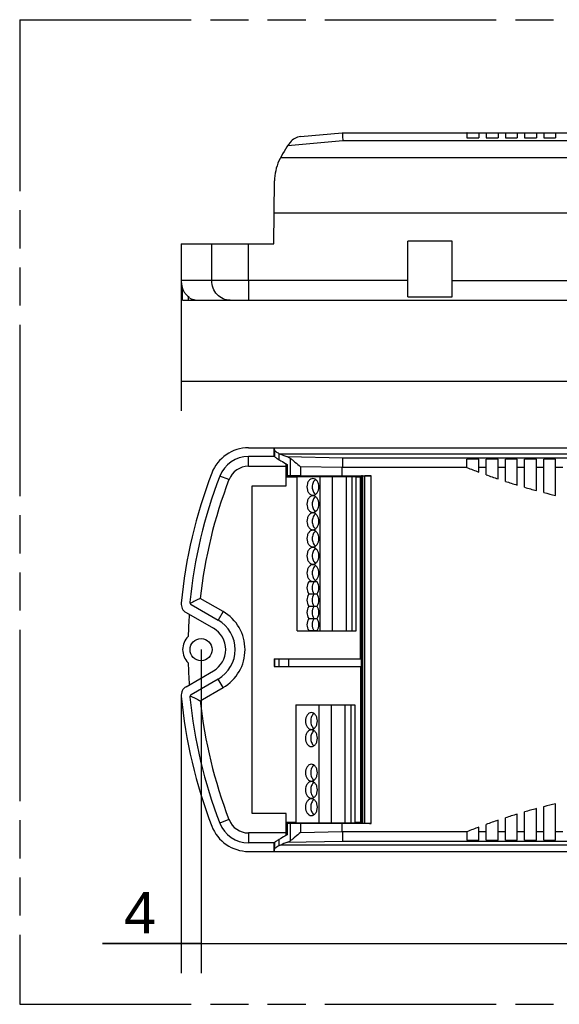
# Model space of a CAD drawing. Header units: millimetres. Extents: x 0 to 210, y 0 to 297.
# Tile 3 of 11: x 50 to 78, y 133 to 183. Entities that reach past the tile are written whole.
import ezdxf
from ezdxf.enums import TextEntityAlignment as Align

# ---------------------------------------------------------------- set-up
doc = ezdxf.new("R2010")
doc.units = ezdxf.units.MM
doc.header["$LTSCALE"] = 19.36
doc.linetypes.add('PHANTOM', pattern=[0.8, 0.45, -0.05, 0.1, -0.05, 0.1, -0.05])
doc.layers.get('0').update_dxf_attribs({"linetype": 'CONTINUOUS'})
for name, color, linetype in [('DEFAULT_3', 7, 'PHANTOM'), ('Z_AXIS', 7, 'CONTINUOUS'), ('Z_DIM_3D', 7, 'CONTINUOUS')]:
    doc.layers.add(name, color=color, linetype=linetype)
doc.styles.add('TEXTSTYLE_3', font='helveticaneueltw1g-ltcn.otf')
doc.dimstyles.new('DIMSTYLE_1', dxfattribs={"dimtxt": 2.1, "dimasz": 3.5, "dimexe": 1.5, "dimexo": 0, "dimgap": 0.525, "dimtad": 1, "dimdec": 1, "dimlfac": 4, "dimdsep": 46, "dimtxsty": 'TEXTSTYLE_3', "dimcen": 0.09, "dimclrt": 5, "dimadec": 0, "dimazin": 0, "dimtp": 0.1, "dimtm": 0.1, "dimtfac": 1, "dimtdec": 1, "dimtofl": 0, "dimtmove": 0, "dimatfit": 3, "dimfxl": 0, "dimtolj": 1, "dimarcsym": 0})
doc.dimstyles.new('DIMSTYLE_3', dxfattribs={"dimtxt": 2.1, "dimasz": 3.5, "dimexe": 1.5, "dimexo": 0, "dimgap": 0.525, "dimtad": 1, "dimdec": 1, "dimlfac": 4, "dimdsep": 46, "dimtxsty": 'TEXTSTYLE_3', "dimcen": 0.09, "dimclrt": 5, "dimadec": 0, "dimazin": 0, "dimtp": 0.5, "dimtm": 0.5, "dimtfac": 1, "dimtdec": 1, "dimtofl": 0, "dimtmove": 0, "dimatfit": 3, "dimfxl": 0, "dimtolj": 1, "dimarcsym": 0})
doc.dimstyles.new('DIMSTYLE_4', dxfattribs={"dimtxt": 2.1, "dimasz": 3.5, "dimexe": 1.5, "dimexo": 0, "dimgap": 0.525, "dimtad": 1, "dimdec": 0, "dimlfac": 4, "dimdsep": 46, "dimtxsty": 'TEXTSTYLE_3', "dimcen": 0.09, "dimclrt": 5, "dimadec": 0, "dimazin": 0, "dimtp": 0.5, "dimtm": 0.5, "dimtfac": 1, "dimtdec": 0, "dimtofl": 0, "dimtmove": 0, "dimatfit": 3, "dimfxl": 0, "dimtolj": 1, "dimarcsym": 0})

# ---------------------------------------------------------------- blocks, each defined once
blk = doc.blocks.new('*D1')
at = {"layer": 'Z_DIM_3D', "color": 2, "linetype": 'Continuous'}
for p, q in [((59.34, 150.692), (59.34, 134.262)), ((58.329, 148.328), (58.329, 134.262)), ((58.835, 135.762), (55.645, 135.762)), ((58.329, 135.762), (58.835, 135.762)), ((59.34, 135.762), (58.835, 135.762))]:
    blk.add_line(p, q, dxfattribs=at)
at = {"layer": 'Z_DIM_3D', "color": 5, "linetype": 'Continuous', "style": 'TEXTSTYLE_3'}
blk.add_text('4', height=2.1, dxfattribs=at).set_placement((57.056, 136.287), align=Align.RIGHT)
blk = doc.blocks.new('_NONE')
blk = doc.blocks.new('*D4')
at = {"layer": 'Z_DIM_3D', "color": 2, "linetype": 'Continuous'}
for p, q in [((59.34, 150.692), (59.34, 134.262)), ((103.09, 150.692), (103.09, 134.262)), ((59.34, 135.762), (54.34, 135.762)), ((54.34, 135.762), (81.215, 135.762)), ((108.09, 135.762), (81.215, 135.762)), ((103.09, 135.762), (108.09, 135.762))]:
    blk.add_line(p, q, dxfattribs=at)
at = {"layer": 'Z_DIM_3D', "color": 5, "linetype": 'Continuous', "style": 'TEXTSTYLE_3'}
blk.add_text('175', height=2.1, dxfattribs=at).set_placement((81.215, 136.287), align=Align.CENTER)
blk = doc.blocks.new('*D5')
at = {"layer": 'Z_DIM_3D', "color": 2, "linetype": 'Continuous'}
for p, q in [((58.329, 169.43), (58.329, 162.817)), ((104.116, 169.43), (104.116, 162.817)), ((58.329, 164.317), (81.222, 164.317)), ((104.116, 164.317), (81.222, 164.317))]:
    blk.add_line(p, q, dxfattribs=at)
at = {"layer": 'Z_DIM_3D', "color": 5, "linetype": 'Continuous', "style": 'TEXTSTYLE_3'}
blk.add_text('183', height=2.1, dxfattribs=at).set_placement((81.222, 164.842), align=Align.CENTER)

msp = doc.modelspace()

# ---------------------------------------------------------------- linework, layer by layer
at = {"color": 9, "linetype": 'Continuous'}
for p, q in [((66.532, 176.543), (101.814, 176.543)), ((58.329, 171.305), (58.329, 169.43)), ((59.881, 169.43), (59.881, 171.305)), ((61.748, 169.43), (61.748, 171.305)), ((69.84, 169.43), (58.327, 169.43)), ((61.748, 169.43), (61.748, 168.781)), ((72.09, 169.43), (91.715, 169.43)), ((61.748, 168.781), (61.748, 168.43)), ((61.746, 160.003), (61.746, 160.503)), ((61.746, 160.003), (63.664, 160.003)), ((63.857, 160.417), (63.857, 159.511)), ((101.814, 160.419), (66.532, 160.419)), ((60.756, 159.323), (60.289, 159.502)), ((64.39, 159.974), (64.39, 159.514)), ((67.485, 159.51), (67.485, 141.874)), ((67.535, 159.512), (67.535, 141.873)), ((67.657, 141.871), (67.657, 159.514)), ((67.982, 141.869), (67.982, 159.515)), ((60.456, 152.625), (59.296, 153.294)), ((60.456, 152.625), (60.206, 152.192)), ((60.456, 148.76), (60.206, 149.193)), ((59.296, 148.09), (60.456, 148.76)), ((60.756, 142.062), (60.289, 141.883)), ((63.857, 141.873), (63.857, 140.968)), ((64.39, 141.871), (64.39, 141.41)), ((61.746, 141.382), (61.746, 140.882)), ((63.664, 141.382), (61.746, 141.382)), ((66.532, 140.965), (101.814, 140.965))]:
    msp.add_line(p, q, dxfattribs=at)
at = {"color": 7, "linetype": 'Continuous'}
for p, q in [((58.327, 171.305), (58.327, 169.43)), ((58.327, 171.305), (59.881, 171.305)), ((69.84, 168.604), (69.84, 171.43)), ((72.09, 171.43), (69.84, 171.43)), ((72.09, 168.604), (72.09, 171.43)), ((58.332, 169.327), (58.332, 169.325)), ((58.343, 169.252), (58.343, 169.25)), ((69.84, 168.604), (72.09, 168.604)), ((60.814, 168.43), (101.616, 168.43)), ((63.707, 160.096), (63.707, 159.509)), ((64.39, 159.514), (66.51, 159.515)), ((66.51, 159.515), (66.51, 159.932)), ((66.51, 159.515), (67.982, 159.515)), ((67.433, 159.458), (67.485, 159.51)), ((67.535, 159.512), (67.657, 159.514)), ((61.94, 142.367), (61.94, 159.017)), ((61.94, 159.017), (63.664, 159.017)), ((64.215, 159.473), (65.39, 159.483)), ((64.215, 151.642), (64.215, 159.473)), ((65.39, 151.642), (65.39, 159.483)), ((65.39, 159.483), (66.015, 159.483)), ((66.015, 151.642), (66.015, 159.487)), ((66.015, 159.487), (66.715, 159.487)), ((66.715, 151.642), (66.715, 159.487)), ((66.715, 159.483), (67.006, 159.483)), ((67.006, 151.642), (67.006, 159.483)), ((67.006, 159.483), (67.215, 159.478)), ((67.215, 151.642), (67.215, 159.478)), ((67.215, 159.458), (67.433, 159.458)), ((67.433, 150.217), (67.433, 159.458)), ((58.577, 152.576), (59.965, 151.775)), ((64.215, 151.642), (67.215, 151.642)), ((63.043, 150.217), (63.043, 149.842)), ((63.043, 150.217), (63.062, 150.217)), ((58.577, 148.808), (59.965, 149.61)), ((63.043, 149.842), (63.062, 149.842)), ((67.433, 149.842), (67.433, 141.927)), ((64.143, 147.88), (64.143, 141.912)), ((64.143, 147.88), (67.143, 147.88)), ((65.318, 147.88), (65.318, 141.902)), ((65.943, 147.88), (65.943, 141.898)), ((66.643, 147.88), (66.643, 141.898)), ((66.934, 147.88), (66.934, 141.902)), ((67.143, 147.88), (67.143, 141.907)), ((63.664, 142.367), (61.94, 142.367)), ((63.707, 141.875), (63.707, 141.288)), ((64.143, 141.912), (65.318, 141.902)), ((64.39, 141.871), (66.51, 141.869)), ((65.318, 141.902), (65.943, 141.902)), ((65.943, 141.898), (66.643, 141.898)), ((66.51, 141.452), (66.51, 141.869)), ((67.982, 141.869), (66.51, 141.869)), ((66.643, 141.902), (66.934, 141.902)), ((66.934, 141.902), (67.143, 141.907)), ((67.143, 141.927), (67.433, 141.927)), ((67.433, 141.927), (67.485, 141.874)), ((67.535, 141.873), (67.657, 141.871))]:
    msp.add_line(p, q, dxfattribs=at)
msp.add_lwpolyline([(58.327, 169.43), (58.327, 169.404), (58.332, 169.329), (58.342, 169.254), (58.358, 169.18)], dxfattribs=at)
at = {"color": 9, "linetype": 'Continuous'}
for centre, radius, start, end in [((61.746, 158.942), 1.06, 90, 158.9799), ((83.215, 150.692), 24.06, 158.9799, 173.7919), ((59.34, 150.692), 2.231, 300, 60), ((83.215, 150.692), 24.06, 186.2081, 201.0201), ((61.746, 142.442), 1.06, 201.0201, 270)]:
    msp.add_arc(centre, radius, start, end, dxfattribs=at)
at = {"color": 7, "linetype": 'Continuous'}
for centre, radius, start, end in [((83.215, 150.692), 24.998, 158.9778, 174.5731), ((58.827, 153.009), 0.5, 174.5731, 240), ((99.678, 73.685), 89.265, 116.89654, 117.26365), ((58.827, 148.375), 0.5, 120, 185.4269), ((83.215, 150.692), 24.998, 185.4269, 201.0222), ((99.678, 227.699), 89.265, 242.73635, 243.10346)]:
    msp.add_arc(centre, radius, start, end, dxfattribs=at)
for centre, major_axis, start_param, end_param in [((67.842, 159.485), (5, 0), 2.492982, 2.544485), ((64.455, 159.507), (0.75, 0), 1.658063, 2.492982), ((67.86, 159.51), (0.375, 0), 2.617994, 3.132866), ((67.982, 159.512), (0.375, 0), 1.570796, 2.617994), ((67.842, 141.9), (5, 0), -2.544485, -2.492982), ((64.455, 141.877), (0.75, 0), -2.492982, -1.658063), ((67.86, 141.874), (0.375, 0), -3.132866, -2.617994), ((67.982, 141.873), (0.375, 0), -2.617994, -1.570796)]:
    msp.add_ellipse(centre, major_axis=major_axis, ratio=0.008727, start_param=start_param, end_param=end_param, dxfattribs=at)
for points, knots in [([(66.51, 176.93), (66.511, 176.921), (66.515, 176.885), (66.521, 176.756), (66.528, 176.636), (66.532, 176.543)], [0, 0, 0, 0, 0.072185, 0.280603, 1, 1, 1, 1]), ([(66.532, 160.419), (66.528, 160.398), (66.523, 160.339), (66.517, 160.232), (66.513, 160.091), (66.51, 159.987), (66.51, 159.932)], [0, 0, 0, 0, 0.132629, 0.361683, 0.661942, 1, 1, 1, 1]), ([(66.51, 141.453), (66.51, 141.398), (66.513, 141.294), (66.517, 141.153), (66.523, 141.045), (66.528, 140.986), (66.532, 140.965)], [0, 0, 0, 0, 0.338018, 0.638291, 0.867371, 1, 1, 1, 1])]:
    msp.add_open_spline(points, degree=3, knots=knots, dxfattribs=at)
at = {"color": 9, "linetype": 'Continuous'}
msp.add_open_spline([(60.814, 168.43), (60.693, 168.43), (60.444, 168.484), (60.134, 168.709), (59.928, 169.041), (59.881, 169.301), (59.881, 169.43)], degree=3, knots=[0, 0, 0, 0, 0.241998, 0.488761, 0.742106, 1, 1, 1, 1], dxfattribs=at)
at = {"layer": 'DEFAULT_3', "color": 91, "linetype": 'PHANTOM', "true_color": 0x80ff80}
for p, q in [((50.129, 182.68), (50.129, 132.68)), ((50.129, 182.68), (150.129, 182.68)), ((50.129, 132.68), (150.129, 132.68))]:
    msp.add_line(p, q, dxfattribs=at)
at = {"layer": 'Z_AXIS', "color": 9, "linetype": 'Continuous'}
for p, q in [((63.747, 176.299), (66.532, 176.543)), ((101.597, 175.665), (63.369, 175.665)), ((100.69, 172.853), (63.054, 172.853)), ((63.068, 160.835), (63.068, 160.504)), ((63.294, 160.657), (63.294, 160.337)), ((101.597, 160.622), (63.369, 160.622)), ((66.532, 160.419), (63.747, 160.475)), ((66.51, 159.932), (64.39, 159.974)), ((72.857, 159.932), (66.51, 159.932)), ((73.815, 159.932), (73.44, 159.932)), ((74.79, 159.932), (74.415, 159.932)), ((75.765, 159.932), (75.39, 159.932)), ((76.74, 159.932), (76.365, 159.932)), ((77.715, 159.932), (77.34, 159.932)), ((63.29, 150.217), (63.29, 149.842)), ((63.773, 150.217), (63.773, 149.842)), ((63.294, 141.048), (63.294, 140.727)), ((64.39, 141.41), (66.51, 141.453)), ((66.51, 141.452), (72.857, 141.452)), ((73.44, 141.452), (73.815, 141.452)), ((74.415, 141.452), (74.79, 141.452)), ((75.39, 141.452), (75.765, 141.452)), ((76.365, 141.452), (76.74, 141.452)), ((77.34, 141.452), (77.715, 141.452)), ((63.068, 140.881), (63.068, 140.55)), ((101.597, 140.763), (63.369, 140.763)), ((63.747, 140.909), (66.532, 140.965))]:
    msp.add_line(p, q, dxfattribs=at)
at = {"layer": 'Z_AXIS', "color": 7, "linetype": 'Continuous'}
for p, q in [((64.39, 176.745), (66.51, 176.93)), ((66.51, 176.93), (101.813, 176.93)), ((72.84, 176.93), (72.84, 176.68)), ((72.84, 176.68), (73.44, 176.68)), ((73.44, 176.93), (73.44, 176.68)), ((73.815, 176.93), (73.815, 176.68)), ((73.815, 176.68), (74.415, 176.68)), ((74.415, 176.93), (74.415, 176.68)), ((74.79, 176.93), (74.79, 176.68)), ((74.79, 176.68), (75.39, 176.68)), ((75.39, 176.93), (75.39, 176.68)), ((75.765, 176.93), (75.765, 176.68)), ((75.765, 176.68), (76.365, 176.68)), ((76.365, 176.93), (76.365, 176.68)), ((76.74, 176.93), (76.74, 176.68)), ((76.74, 176.68), (77.34, 176.68)), ((77.34, 176.93), (77.34, 176.68)), ((63.04, 171.305), (63.068, 174.491)), ((59.881, 171.305), (63.04, 171.305)), ((58.358, 169.18), (58.361, 169.18)), ((58.361, 169.175), (58.361, 169.18)), ((58.361, 169.171), (58.361, 169.168)), ((58.361, 169.168), (58.361, 169.162)), ((58.361, 169.162), (58.362, 169.151)), ((58.362, 169.18), (58.362, 169.175)), ((58.362, 169.18), (58.365, 169.18)), ((58.362, 169.176), (58.362, 169.175)), ((58.365, 169.18), (58.367, 169.18)), ((58.402, 168.43), (58.402, 169.005)), ((58.684, 168.631), (58.684, 168.43)), ((58.684, 168.591), (58.74, 168.591)), ((58.402, 168.43), (60.814, 168.43)), ((63.068, 160.503), (61.746, 160.503)), ((61.748, 160.942), (100.69, 160.942)), ((63.04, 160.942), (63.04, 160.503)), ((63.057, 160.536), (63.04, 160.503)), ((63.065, 160.52), (63.057, 160.536)), ((63.664, 159.017), (63.664, 160.122)), ((72.84, 159.939), (72.84, 160.365)), ((73.44, 160.365), (72.84, 160.365)), ((73.44, 159.707), (73.44, 160.365)), ((73.815, 159.569), (73.815, 160.365)), ((74.415, 160.365), (73.815, 160.365)), ((74.415, 159.36), (74.415, 160.365)), ((74.79, 159.235), (74.79, 160.365)), ((75.39, 160.365), (74.79, 160.365)), ((75.39, 159.046), (75.39, 160.365)), ((75.765, 158.935), (75.765, 160.365)), ((76.365, 160.365), (75.765, 160.365)), ((76.365, 158.767), (76.365, 160.365)), ((76.74, 158.668), (76.74, 160.365)), ((77.34, 160.365), (76.74, 160.365)), ((77.34, 158.519), (77.34, 160.365)), ((63.707, 159.509), (63.664, 159.466)), ((63.664, 159.458), (64.215, 159.458)), ((65.228, 154.13), (64.802, 154.13)), ((64.802, 153.53), (65.228, 153.53)), ((65.228, 153.505), (64.802, 153.505)), ((58.835, 152.983), (60.206, 152.192)), ((64.802, 152.905), (65.228, 152.905)), ((65.228, 152.88), (64.802, 152.88)), ((64.802, 152.28), (65.228, 152.28)), ((65.228, 152.255), (64.802, 152.255)), ((64.802, 151.655), (65.228, 151.655)), ((63.062, 150.217), (63.062, 149.842)), ((63.062, 150.217), (67.474, 150.217)), ((67.474, 150.217), (67.474, 149.842)), ((63.062, 149.842), (67.474, 149.842)), ((60.206, 149.193), (58.835, 148.402)), ((76.365, 141.019), (76.365, 142.618)), ((76.74, 141.019), (76.74, 142.717)), ((77.34, 141.019), (77.34, 142.865)), ((63.664, 141.263), (63.664, 142.367)), ((74.415, 141.019), (74.415, 142.025)), ((74.79, 141.019), (74.79, 142.149)), ((75.39, 141.019), (75.39, 142.338)), ((75.765, 141.019), (75.765, 142.45)), ((63.664, 141.927), (64.143, 141.927)), ((63.707, 141.875), (63.664, 141.918)), ((73.44, 141.019), (73.44, 141.677)), ((73.815, 141.019), (73.815, 141.815)), ((72.84, 141.446), (72.84, 141.019)), ((72.84, 141.019), (73.44, 141.019)), ((73.815, 141.019), (74.415, 141.019)), ((74.79, 141.019), (75.39, 141.019)), ((75.765, 141.019), (76.365, 141.019)), ((76.74, 141.019), (77.34, 141.019)), ((63.068, 140.882), (61.746, 140.882)), ((63.04, 140.882), (63.057, 140.849)), ((63.04, 140.882), (63.04, 140.442)), ((63.057, 140.849), (63.065, 140.865)), ((61.748, 140.442), (100.69, 140.442))]:
    msp.add_line(p, q, dxfattribs=at)
msp.add_circle((59.34, 150.692), 0.562, dxfattribs=at)
for centre, radius, start, end in [((64.455, 175.998), 0.75, 95, 142.8374), ((72.857, 173.76), 3.17, 89.9999, 90.3068), ((67.842, 173.43), 5, 142.8374, 155.4563), ((65.568, 174.469), 2.5, 155.4563, 179.5), ((58.294, 169.245), 0.0973, 315.2379, 318.2567), ((59.277, 169.389), 0.962, 228.9359, 236.0948), ((59.225, 169.425), 0.995, 237.0264, 239.787), ((59.224, 169.424), 0.994, 239.7792, 269.9968), ((61.748, 158.942), 2, 90, 158.9778), ((61.746, 158.942), 1.56, 90, 158.9799), ((66.442, 167.274), 7.328, 244.5567, 245.2077), ((83.215, 150.692), 24.56, 158.9799, 174.3665), ((84.84, 190.142), 32.5, 248.3318, 249.4656), ((84.84, 190.142), 32.5, 250.17, 251.2905), ((84.84, 190.142), 32.5, 251.9871, 253.096), ((84.84, 190.142), 32.5, 253.7857, 254.8843), ((84.84, 190.142), 32.5, 255.568, 256.6576), ((65.387, 153.905), 0.391, 144.8308, 145.7165), ((58.898, 153.091), 0.125, 174.3655, 240.0011), ((83.215, 150.692), 24.541, 175.8173, 178.4373), ((59.34, 150.692), 1.731, 300, 60), ((59.34, 150.692), 1.25, 300, 60), ((59.34, 150.692), 0.938, 134.4487, 225.5513), ((83.215, 150.692), 24.541, 181.5627, 184.1827), ((58.898, 148.294), 0.125, 119.9989, 185.6345), ((83.215, 150.692), 24.56, 185.6335, 201.0201), ((84.84, 111.242), 32.5, 105.1157, 106.2143), ((84.84, 111.242), 32.5, 103.3424, 104.432), ((84.84, 111.242), 32.5, 108.7095, 109.83), ((84.84, 111.242), 32.5, 106.904, 108.0129), ((61.748, 142.442), 2, 201.0222, 270), ((61.746, 142.442), 1.56, 201.0201, 270), ((84.84, 111.242), 32.5, 110.5344, 111.6682), ((66.503, 133.979), 7.473, 114.7986, 115.4369)]:
    msp.add_arc(centre, radius, start, end, dxfattribs=at)
at = {"layer": 'Z_AXIS', "color": 9, "linetype": 'Continuous'}
msp.add_arc((59.359, 169.431), 1.029, 180.0206, 194.0771, dxfattribs=at)
at = {"layer": 'Z_AXIS', "color": 7, "linetype": 'Continuous'}
for centre, major_axis, ratio, start_param, end_param in [((63.054, 148.442), (0, 12.5), 0.008727, -0.131378, 0), ((67.842, 161.138), (5, 0), 0.230868, -2.678259, -2.530501), ((63.054, 152.942), (0, 12.5), 0.008727, -3.141593, -3.010214), ((67.842, 140.247), (5, 0), 0.230868, 2.530501, 2.678259)]:
    msp.add_ellipse(centre, major_axis=major_axis, ratio=ratio, start_param=start_param, end_param=end_param, dxfattribs=at)
msp.add_open_spline([(58.362, 169.175), (58.361, 169.174), (58.361, 169.172), (58.361, 169.171)], degree=3, dxfattribs=at)
for points, knots in [([(58.362, 169.151), (58.367, 169.112), (58.39, 169.029), (58.445, 168.903), (58.53, 168.776), (58.603, 168.699), (58.644, 168.664)], [0, 0, 0, 0, 0.204305, 0.449449, 0.714967, 1, 1, 1, 1]), ([(63.068, 160.504), (63.068, 160.506), (63.067, 160.511), (63.066, 160.517), (63.065, 160.52)], [0, 0, 0, 0, 0.362666, 1, 1, 1, 1]), ([(63.068, 160.835), (63.069, 160.821), (63.086, 160.789), (63.16, 160.725), (63.236, 160.685), (63.294, 160.657)], [0, 0, 0, 0, 0.138971, 0.345967, 1, 1, 1, 1]), ([(63.068, 160.504), (63.068, 160.5), (63.073, 160.491), (63.092, 160.468), (63.135, 160.435), (63.205, 160.388), (63.261, 160.355), (63.294, 160.337)], [0, 0, 0, 0, 0.04338, 0.108224, 0.310197, 0.609172, 1, 1, 1, 1]), ([(63.294, 160.337), (63.325, 160.32), (63.463, 160.241), (63.6, 160.16), (63.707, 160.096)], [0, 0, 0, 0, 0.22262, 1, 1, 1, 1]), ([(63.747, 160.475), (63.756, 160.472), (63.795, 160.457), (63.832, 160.436), (63.857, 160.417)], [0, 0, 0, 0, 0.236949, 1, 1, 1, 1]), ([(63.857, 160.417), (63.897, 160.387), (63.98, 160.321), (64.156, 160.172), (64.294, 160.055), (64.39, 159.974)], [0, 0, 0, 0, 0.213862, 0.460325, 1, 1, 1, 1]), ([(65.015, 159.38), (64.975, 159.38), (64.89, 159.354), (64.792, 159.255), (64.729, 159.116), (64.707, 158.955), (64.729, 158.794), (64.792, 158.655), (64.89, 158.556), (64.975, 158.53), (65.015, 158.53)], [0, 0, 0, 0, 0.104736, 0.222329, 0.356015, 0.5, 0.643985, 0.777671, 0.895264, 1, 1, 1, 1]), ([(65.148, 159.336), (65.093, 159.298), (65.006, 159.175), (64.966, 158.955), (65.006, 158.734), (65.093, 158.611), (65.148, 158.573)], [0, 0, 0, 0, 0.232329, 0.5, 0.767671, 1, 1, 1, 1]), ([(65.015, 158.53), (65.055, 158.53), (65.14, 158.556), (65.238, 158.655), (65.301, 158.794), (65.323, 158.955), (65.301, 159.116), (65.238, 159.255), (65.14, 159.354), (65.055, 159.38), (65.015, 159.38)], [0, 0, 0, 0, 0.104736, 0.222329, 0.356015, 0.5, 0.643985, 0.777671, 0.895264, 1, 1, 1, 1]), ([(65.015, 158.505), (64.975, 158.505), (64.89, 158.479), (64.792, 158.38), (64.729, 158.241), (64.707, 158.08), (64.729, 157.919), (64.792, 157.78), (64.89, 157.681), (64.975, 157.655), (65.015, 157.655)], [0, 0, 0, 0, 0.104736, 0.222329, 0.356015, 0.5, 0.643985, 0.777671, 0.895264, 1, 1, 1, 1]), ([(65.015, 157.655), (65.055, 157.655), (65.14, 157.681), (65.238, 157.78), (65.301, 157.919), (65.323, 158.08), (65.301, 158.241), (65.238, 158.38), (65.14, 158.479), (65.055, 158.505), (65.015, 158.505)], [0, 0, 0, 0, 0.104736, 0.222329, 0.356015, 0.5, 0.643985, 0.777671, 0.895264, 1, 1, 1, 1]), ([(65.148, 158.461), (65.093, 158.423), (65.006, 158.3), (64.966, 158.08), (65.006, 157.859), (65.093, 157.736), (65.148, 157.698)], [0, 0, 0, 0, 0.232329, 0.5, 0.767671, 1, 1, 1, 1]), ([(65.015, 157.63), (64.975, 157.63), (64.89, 157.604), (64.792, 157.505), (64.729, 157.366), (64.707, 157.205), (64.729, 157.044), (64.792, 156.905), (64.89, 156.806), (64.975, 156.78), (65.015, 156.78)], [0, 0, 0, 0, 0.104736, 0.222329, 0.356015, 0.5, 0.643985, 0.777671, 0.895264, 1, 1, 1, 1]), ([(65.148, 157.586), (65.093, 157.548), (65.006, 157.425), (64.966, 157.205), (65.006, 156.984), (65.093, 156.861), (65.148, 156.823)], [0, 0, 0, 0, 0.232329, 0.5, 0.767671, 1, 1, 1, 1]), ([(65.015, 156.78), (65.055, 156.78), (65.14, 156.806), (65.238, 156.905), (65.301, 157.044), (65.323, 157.205), (65.301, 157.366), (65.238, 157.505), (65.14, 157.604), (65.055, 157.63), (65.015, 157.63)], [0, 0, 0, 0, 0.104736, 0.222329, 0.356015, 0.5, 0.643985, 0.777671, 0.895264, 1, 1, 1, 1]), ([(65.015, 156.755), (64.975, 156.755), (64.89, 156.729), (64.792, 156.63), (64.729, 156.491), (64.707, 156.33), (64.729, 156.169), (64.792, 156.03), (64.89, 155.931), (64.975, 155.905), (65.015, 155.905)], [0, 0, 0, 0, 0.104736, 0.222329, 0.356015, 0.5, 0.643985, 0.777671, 0.895264, 1, 1, 1, 1]), ([(65.148, 156.711), (65.093, 156.673), (65.006, 156.55), (64.966, 156.33), (65.006, 156.109), (65.093, 155.986), (65.148, 155.948)], [0, 0, 0, 0, 0.232329, 0.5, 0.767671, 1, 1, 1, 1]), ([(65.015, 155.905), (65.055, 155.905), (65.14, 155.931), (65.238, 156.03), (65.301, 156.169), (65.323, 156.33), (65.301, 156.491), (65.238, 156.63), (65.14, 156.729), (65.055, 156.755), (65.015, 156.755)], [0, 0, 0, 0, 0.104736, 0.222329, 0.356015, 0.5, 0.643985, 0.777671, 0.895264, 1, 1, 1, 1]), ([(65.015, 155.88), (64.975, 155.88), (64.89, 155.854), (64.792, 155.755), (64.729, 155.616), (64.707, 155.455), (64.729, 155.294), (64.792, 155.155), (64.89, 155.056), (64.975, 155.03), (65.015, 155.03)], [0, 0, 0, 0, 0.104736, 0.222329, 0.356015, 0.5, 0.643985, 0.777671, 0.895264, 1, 1, 1, 1]), ([(65.148, 155.836), (65.093, 155.798), (65.006, 155.675), (64.966, 155.455), (65.006, 155.234), (65.093, 155.111), (65.148, 155.073)], [0, 0, 0, 0, 0.232329, 0.5, 0.767671, 1, 1, 1, 1]), ([(65.015, 155.03), (65.055, 155.03), (65.14, 155.056), (65.238, 155.155), (65.301, 155.294), (65.323, 155.455), (65.301, 155.616), (65.238, 155.755), (65.14, 155.854), (65.055, 155.88), (65.015, 155.88)], [0, 0, 0, 0, 0.104736, 0.222329, 0.356015, 0.5, 0.643985, 0.777671, 0.895264, 1, 1, 1, 1]), ([(65.015, 155.005), (64.975, 155.005), (64.89, 154.979), (64.792, 154.88), (64.729, 154.741), (64.707, 154.58), (64.729, 154.419), (64.792, 154.28), (64.89, 154.181), (64.975, 154.155), (65.015, 154.155)], [0, 0, 0, 0, 0.104736, 0.222329, 0.356015, 0.5, 0.643985, 0.777671, 0.895264, 1, 1, 1, 1]), ([(65.015, 154.155), (65.055, 154.155), (65.14, 154.181), (65.238, 154.28), (65.301, 154.419), (65.323, 154.58), (65.301, 154.741), (65.238, 154.88), (65.14, 154.979), (65.055, 155.005), (65.015, 155.005)], [0, 0, 0, 0, 0.104736, 0.222329, 0.356015, 0.5, 0.643985, 0.777671, 0.895264, 1, 1, 1, 1]), ([(65.148, 154.961), (65.093, 154.923), (65.006, 154.8), (64.966, 154.58), (65.006, 154.359), (65.093, 154.236), (65.148, 154.198)], [0, 0, 0, 0, 0.232329, 0.5, 0.767671, 1, 1, 1, 1]), ([(64.802, 154.13), (64.742, 154.045), (64.687, 153.83), (64.742, 153.615), (64.802, 153.53)], [0, 0, 0, 0, 0.500001, 1, 1, 1, 1]), ([(65.064, 154.125), (65.006, 154.039), (64.953, 153.827), (65.008, 153.614), (65.067, 153.53)], [0, 0, 0, 0, 0.500785, 1, 1, 1, 1]), ([(65.228, 153.53), (65.288, 153.615), (65.343, 153.83), (65.288, 154.045), (65.228, 154.13)], [0, 0, 0, 0, 0.499999, 1, 1, 1, 1]), ([(64.802, 153.505), (64.742, 153.42), (64.687, 153.205), (64.742, 152.99), (64.802, 152.905)], [0, 0, 0, 0, 0.500001, 1, 1, 1, 1]), ([(65.067, 153.505), (65.007, 153.42), (64.952, 153.205), (65.007, 152.99), (65.067, 152.905)], [0, 0, 0, 0, 0.500001, 1, 1, 1, 1]), ([(65.228, 152.905), (65.288, 152.99), (65.343, 153.205), (65.288, 153.42), (65.228, 153.505)], [0, 0, 0, 0, 0.499999, 1, 1, 1, 1]), ([(64.802, 152.88), (64.742, 152.795), (64.687, 152.58), (64.742, 152.365), (64.802, 152.28)], [0, 0, 0, 0, 0.500001, 1, 1, 1, 1]), ([(65.067, 152.88), (65.007, 152.795), (64.952, 152.58), (65.007, 152.365), (65.067, 152.28)], [0, 0, 0, 0, 0.500001, 1, 1, 1, 1]), ([(65.228, 152.28), (65.288, 152.365), (65.343, 152.58), (65.288, 152.795), (65.228, 152.88)], [0, 0, 0, 0, 0.499999, 1, 1, 1, 1]), ([(64.802, 152.255), (64.742, 152.17), (64.687, 151.955), (64.742, 151.74), (64.802, 151.655)], [0, 0, 0, 0, 0.500001, 1, 1, 1, 1]), ([(65.067, 152.255), (65.007, 152.17), (64.952, 151.955), (65.007, 151.74), (65.067, 151.655)], [0, 0, 0, 0, 0.500001, 1, 1, 1, 1]), ([(65.228, 151.655), (65.288, 151.74), (65.343, 151.955), (65.288, 152.17), (65.228, 152.255)], [0, 0, 0, 0, 0.499999, 1, 1, 1, 1]), ([(64.943, 147.492), (64.903, 147.492), (64.818, 147.466), (64.72, 147.367), (64.657, 147.228), (64.635, 147.067), (64.657, 146.906), (64.72, 146.767), (64.818, 146.668), (64.903, 146.642), (64.943, 146.642)], [0, 0, 0, 0, 0.104736, 0.222329, 0.356015, 0.5, 0.643985, 0.777671, 0.895264, 1, 1, 1, 1]), ([(65.076, 147.449), (65.021, 147.411), (64.934, 147.288), (64.894, 147.067), (64.934, 146.847), (65.021, 146.724), (65.076, 146.686)], [0, 0, 0, 0, 0.232329, 0.5, 0.767671, 1, 1, 1, 1]), ([(64.943, 146.642), (64.983, 146.642), (65.068, 146.668), (65.166, 146.767), (65.229, 146.906), (65.251, 147.067), (65.229, 147.228), (65.166, 147.367), (65.068, 147.466), (64.983, 147.492), (64.943, 147.492)], [0, 0, 0, 0, 0.104736, 0.222329, 0.356015, 0.5, 0.643985, 0.777671, 0.895264, 1, 1, 1, 1]), ([(64.943, 146.617), (64.903, 146.617), (64.818, 146.591), (64.72, 146.492), (64.657, 146.353), (64.635, 146.192), (64.657, 146.031), (64.72, 145.892), (64.818, 145.793), (64.903, 145.767), (64.943, 145.767)], [0, 0, 0, 0, 0.104736, 0.222329, 0.356015, 0.5, 0.643985, 0.777671, 0.895264, 1, 1, 1, 1]), ([(65.076, 146.574), (65.021, 146.536), (64.934, 146.413), (64.894, 146.192), (64.934, 145.972), (65.021, 145.849), (65.076, 145.811)], [0, 0, 0, 0, 0.232329, 0.5, 0.767671, 1, 1, 1, 1]), ([(64.943, 145.767), (64.983, 145.767), (65.068, 145.793), (65.166, 145.892), (65.229, 146.031), (65.251, 146.192), (65.229, 146.353), (65.166, 146.492), (65.068, 146.591), (64.983, 146.617), (64.943, 146.617)], [0, 0, 0, 0, 0.104736, 0.222329, 0.356015, 0.5, 0.643985, 0.777671, 0.895264, 1, 1, 1, 1]), ([(64.943, 144.867), (64.903, 144.867), (64.818, 144.841), (64.72, 144.742), (64.657, 144.603), (64.635, 144.442), (64.657, 144.281), (64.72, 144.142), (64.818, 144.043), (64.903, 144.017), (64.943, 144.017)], [0, 0, 0, 0, 0.104736, 0.222329, 0.356015, 0.5, 0.643985, 0.777671, 0.895264, 1, 1, 1, 1]), ([(65.076, 144.824), (65.021, 144.786), (64.934, 144.663), (64.894, 144.442), (64.934, 144.222), (65.021, 144.099), (65.076, 144.061)], [0, 0, 0, 0, 0.232329, 0.5, 0.767671, 1, 1, 1, 1]), ([(64.943, 144.017), (64.983, 144.017), (65.068, 144.043), (65.166, 144.142), (65.229, 144.281), (65.251, 144.442), (65.229, 144.603), (65.166, 144.742), (65.068, 144.841), (64.983, 144.867), (64.943, 144.867)], [0, 0, 0, 0, 0.104736, 0.222329, 0.356015, 0.5, 0.643985, 0.777671, 0.895264, 1, 1, 1, 1]), ([(64.943, 143.992), (64.903, 143.992), (64.818, 143.966), (64.72, 143.867), (64.657, 143.728), (64.635, 143.567), (64.657, 143.406), (64.72, 143.267), (64.818, 143.168), (64.903, 143.142), (64.943, 143.142)], [0, 0, 0, 0, 0.104736, 0.222329, 0.356015, 0.5, 0.643985, 0.777671, 0.895264, 1, 1, 1, 1]), ([(65.076, 143.949), (65.021, 143.911), (64.934, 143.788), (64.894, 143.567), (64.934, 143.347), (65.021, 143.224), (65.076, 143.186)], [0, 0, 0, 0, 0.232329, 0.5, 0.767671, 1, 1, 1, 1]), ([(64.943, 143.142), (64.983, 143.142), (65.068, 143.168), (65.166, 143.267), (65.229, 143.406), (65.251, 143.567), (65.229, 143.728), (65.166, 143.867), (65.068, 143.966), (64.983, 143.992), (64.943, 143.992)], [0, 0, 0, 0, 0.104736, 0.222329, 0.356015, 0.5, 0.643985, 0.777671, 0.895264, 1, 1, 1, 1]), ([(64.943, 143.117), (64.903, 143.117), (64.818, 143.091), (64.72, 142.992), (64.657, 142.853), (64.635, 142.692), (64.657, 142.531), (64.72, 142.392), (64.818, 142.293), (64.903, 142.267), (64.943, 142.267)], [0, 0, 0, 0, 0.104736, 0.222329, 0.356015, 0.5, 0.643985, 0.777671, 0.895264, 1, 1, 1, 1]), ([(65.076, 143.074), (65.021, 143.036), (64.934, 142.913), (64.894, 142.692), (64.934, 142.472), (65.021, 142.349), (65.076, 142.311)], [0, 0, 0, 0, 0.232329, 0.5, 0.767671, 1, 1, 1, 1]), ([(64.943, 142.267), (64.983, 142.267), (65.068, 142.293), (65.166, 142.392), (65.229, 142.531), (65.251, 142.692), (65.229, 142.853), (65.166, 142.992), (65.068, 143.091), (64.983, 143.117), (64.943, 143.117)], [0, 0, 0, 0, 0.104736, 0.222329, 0.356015, 0.5, 0.643985, 0.777671, 0.895264, 1, 1, 1, 1]), ([(63.294, 141.048), (63.261, 141.029), (63.205, 140.996), (63.135, 140.95), (63.092, 140.916), (63.073, 140.894), (63.068, 140.884), (63.068, 140.88)], [0, 0, 0, 0, 0.390828, 0.689803, 0.891776, 0.95662, 1, 1, 1, 1]), ([(63.707, 141.288), (63.669, 141.266), (63.532, 141.185), (63.394, 141.104), (63.294, 141.048)], [0, 0, 0, 0, 0.276296, 1, 1, 1, 1]), ([(64.39, 141.41), (64.294, 141.33), (64.156, 141.212), (63.98, 141.064), (63.897, 140.997), (63.857, 140.968)], [0, 0, 0, 0, 0.539675, 0.786138, 1, 1, 1, 1]), ([(63.065, 140.865), (63.065, 140.866), (63.067, 140.871), (63.067, 140.876), (63.068, 140.881)], [0, 0, 0, 0, 0.138692, 1, 1, 1, 1]), ([(63.294, 140.727), (63.236, 140.7), (63.16, 140.66), (63.086, 140.595), (63.069, 140.564), (63.068, 140.55)], [0, 0, 0, 0, 0.654033, 0.861029, 1, 1, 1, 1]), ([(63.857, 140.968), (63.848, 140.961), (63.814, 140.937), (63.776, 140.919), (63.747, 140.909)], [0, 0, 0, 0, 0.264515, 1, 1, 1, 1])]:
    msp.add_open_spline(points, degree=3, knots=knots, dxfattribs=at)

# ---------------------------------------------------------------- dimensions: what is measured, and where the dimension line sits
at = {"layer": 'Z_DIM_3D', "color": 2, "linetype": 'Continuous'}
dim = msp.add_linear_dim(base=(104.116, 164.317), p1=(58.329, 169.43), p2=(104.116, 169.43), dimstyle='DIMSTYLE_4', override={"dimblk1": 'NONE', "dimblk2": 'NONE', "dimsah": 1}, dxfattribs=at)
dim.commit()
dim.dimension.update_dxf_attribs({"geometry": '*D5', "text_midpoint": (81.222, 164.317), "dimtype": 160})
for base, p1, p2, dimstyle, picture, middle in [((59.34, 135.762), (103.09, 150.692), (59.34, 150.692), 'DIMSTYLE_3', '*D4', (81.215, 135.762)), ((58.329, 135.762), (59.34, 150.692), (58.329, 148.328), 'DIMSTYLE_1', '*D1', (56.35, 135.762))]:
    dim = msp.add_linear_dim(base=base, p1=p1, p2=p2, angle=180, dimstyle=dimstyle, override={"dimblk1": 'NONE', "dimblk2": 'NONE', "dimsah": 1}, dxfattribs=at)
    dim.commit()
    dim.dimension.update_dxf_attribs({"geometry": picture, "text_midpoint": middle, "dimtype": 160})

doc.saveas('drawing.dxf')
